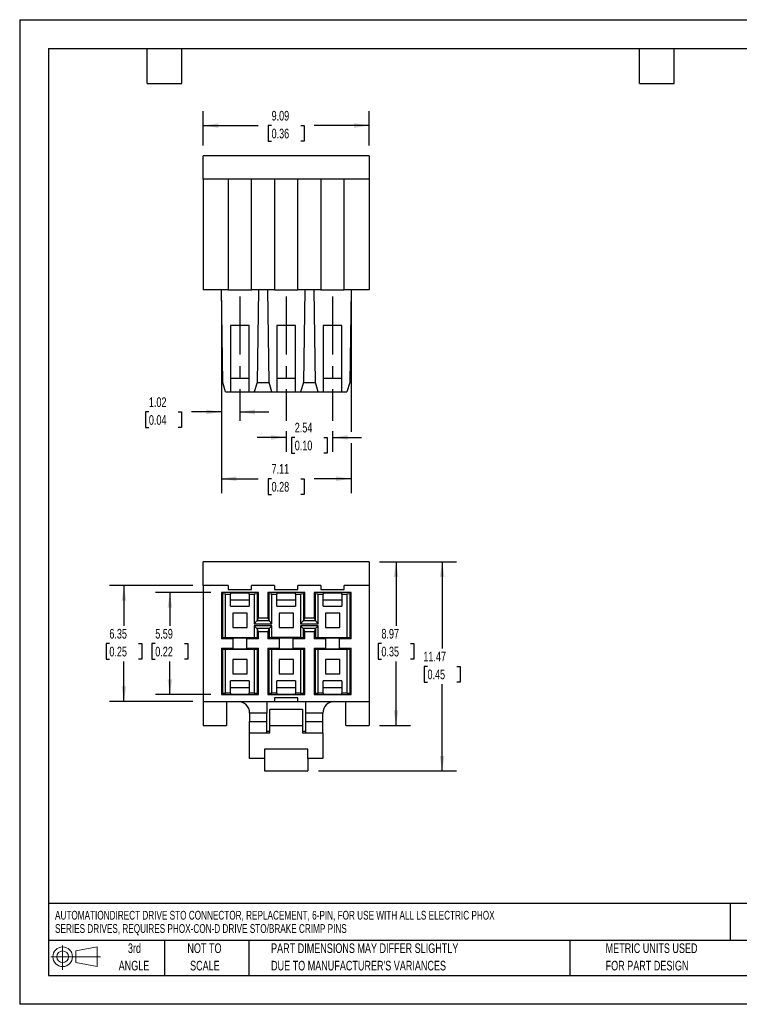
# Model space of a CAD drawing. Header units: millimetres. Extents: x 0 to 69.9, y 0 to 54.
# Tile 1 of 2: x 0 to 39.4, y 0 to 54. Entities that reach past the tile are written whole.
import ezdxf

# ---------------------------------------------------------------- set-up
doc = ezdxf.new("R2010")
doc.units = ezdxf.units.MM
doc.header["$LTSCALE"] = 0.25
doc.linetypes.add('CENTERX2', pattern=[20.32, 12.7, -2.54, 2.54, -2.54])
doc.layers.add('CENTER', color=40, linetype='CENTERX2')
doc.layers.add('SLD-DEFPOINTS', color=7, linetype='Continuous')
doc.layers.add('DIMENSIONS', color=140, linetype='Continuous', lineweight=25)
doc.layers.add('TEXT', color=140, linetype='Continuous', lineweight=25)
doc.styles.add('SLDTEXTSTYLE0', font='TXT', dxfattribs={"width": 0.7})
doc.dimstyles.new('SLDDIMSTYLE0', dxfattribs={"dimtxt": 0.539502, "dimasz": 0.8255, "dimexe": 0, "dimexo": 0.0625, "dimgap": 0.134875, "dimtad": 0, "dimtih": 1, "dimtoh": 1, "dimrnd": 1e-09, "dimzin": 12, "dimdsep": 46, "dimtxsty": 'SLDTEXTSTYLE0', "dimsah": 1, "dimcen": 0.09, "dimadec": 0, "dimazin": 3, "dimtfac": 1, "dimtofl": 0, "dimtmove": 0, "dimatfit": 3, "dimfxl": 0, "dimfrac": 2, "dimtolj": 1, "dimtzin": 12, "dimarcsym": 0})
doc.dimstyles.new('SLDDIMSTYLE1', dxfattribs={"dimtxt": 0.539502, "dimasz": 0.8255, "dimexe": 0, "dimexo": 0.0625, "dimgap": 0.134875, "dimtad": 0, "dimtih": 1, "dimtoh": 1, "dimrnd": 1e-09, "dimzin": 12, "dimdsep": 46, "dimtxsty": 'SLDTEXTSTYLE0', "dimsah": 1, "dimcen": 0.09, "dimadec": 0, "dimazin": 3, "dimtfac": 1, "dimtmove": 0, "dimatfit": 0, "dimfxl": 0, "dimfrac": 2, "dimtolj": 1, "dimtzin": 12, "dimarcsym": 0})

# ---------------------------------------------------------------- blocks, each defined once
blk = doc.blocks.new('Block11')
at = {"color": 7, "linetype": 'Continuous', "lineweight": 18}
for p, q in [((0.647, 1.328), (0.647, 0)), ((1.37, 1.042), (2.544, 1.258)), ((2.544, 1.258), (2.544, 0.183)), ((0, 0.72), (2.718, 0.72)), ((1.37, 0.399), (1.37, 1.042)), ((1.37, 0.399), (2.544, 0.183))]:
    blk.add_line(p, q, dxfattribs=at)
for radius in [0.538, 0.321]:
    blk.add_circle((0.647, 0.72), radius, dxfattribs=at)
blk = doc.blocks.new('Block12')
at = {"layer": 'SLD-DEFPOINTS'}
blk.add_blockref('Block11', (0, 0), dxfattribs=at)
blk = doc.blocks.new('SW_NOTE_0')
at = {"layer": 'TEXT', "color": 0, "linetype": 'CENTERX2', "lineweight": 18, "char_height": 0.47963, "attachment_point": 1, "style": 'SLDTEXTSTYLE0'}
for s, insert in [('AUTOMATIONDIRECT DRIVE STO CONNECTOR, REPLACEMENT, 6-PIN, FOR USE WITH ALL LS ELECTRIC PHOX', (0, 0.618)), ('SERIES DRIVES, REQUIRES PHOX-CON-D DRIVE STO/BRAKE CRIMP PINS', (0, -0.111))]:
    blk.add_mtext(s, dxfattribs=dict(at, insert=insert))
blk = doc.blocks.new('SW_NOTE_0_3')
at = {"layer": 'TEXT', "color": 0, "linetype": 'CENTERX2', "lineweight": 18, "char_height": 0.52917, "attachment_point": 1, "style": 'SLDTEXTSTYLE0'}
for s, insert in [('PART DIMENSIONS MAY DIFFER SLIGHTLY', (0, 0.682)), ("DUE TO MANUFACTURER'S VARIANCES", (0, -0.273))]:
    blk.add_mtext(s, dxfattribs=dict(at, insert=insert))
blk = doc.blocks.new('SW_NOTE_0_4')
at = {"layer": 'TEXT', "color": 0, "linetype": 'CENTERX2', "lineweight": 18, "char_height": 0.5292, "attachment_point": 2, "style": 'SLDTEXTSTYLE0'}
for s, insert in [('NOT TO', (1.315, 0.682)), ('SCALE', (1.339, -0.273))]:
    blk.add_mtext(s, dxfattribs=dict(at, insert=insert))
blk = doc.blocks.new('SW_NOTE_0_5')
at = {"layer": 'TEXT', "color": 0, "linetype": 'CENTERX2', "lineweight": 18, "char_height": 0.5292, "attachment_point": 2, "style": 'SLDTEXTSTYLE0'}
for s, insert in [('3rd', (0.579, 0.682)), ('ANGLE', (0.554, -0.273))]:
    blk.add_mtext(s, dxfattribs=dict(at, insert=insert))
blk = doc.blocks.new('SW_NOTE_0_6')
at = {"layer": 'TEXT', "color": 0, "linetype": 'CENTERX2', "lineweight": 18, "char_height": 0.52917, "attachment_point": 1, "style": 'SLDTEXTSTYLE0'}
for s, insert in [('METRIC UNITS USED', (0, 0.682)), ('FOR PART DESIGN', (0, -0.273))]:
    blk.add_mtext(s, dxfattribs=dict(at, insert=insert))
blk = doc.blocks.new('_D')
at = {"layer": 'DIMENSIONS'}
for p, q in [((19.731, 24.26), (23.95, 24.26)), ((23.156, 24.26), (23.156, 19.504)), ((22.355, 18.526), (22.173, 18.526)), ((22.173, 18.526), (22.173, 17.668)), ((23.958, 18.526), (24.139, 18.526)), ((24.139, 18.526), (24.139, 17.668)), ((22.173, 17.668), (22.355, 17.668)), ((23.156, 12.792), (23.156, 17.547)), ((24.139, 17.668), (23.958, 17.668)), ((16.378, 12.792), (23.95, 12.792))]:
    blk.add_line(p, q, dxfattribs=at)
for points in [[(23.156, 24.26), (23.029, 23.434), (23.283, 23.434)], [(23.156, 12.792), (23.283, 13.617), (23.029, 13.617)]]:
    blk.add_solid(points, dxfattribs=at)
at = {"layer": 'DIMENSIONS', "char_height": 0.5292, "attachment_point": 1, "style": 'SLDTEXTSTYLE0'}
for s, insert in [('11.47', (22.13, 19.329)), ('0.45', (22.355, 18.35))]:
    blk.add_mtext(s, dxfattribs=dict(at, insert=insert))
blk = doc.blocks.new('_D_1')
at = {"layer": 'DIMENSIONS'}
for p, q in [((19.731, 24.26), (21.423, 24.26)), ((20.629, 24.26), (20.629, 20.755)), ((19.828, 19.777), (19.647, 19.777)), ((19.647, 19.777), (19.647, 18.919)), ((21.431, 19.777), (21.612, 19.777)), ((21.612, 19.777), (21.612, 18.919)), ((19.647, 18.919), (19.828, 18.919)), ((21.612, 18.919), (21.431, 18.919)), ((20.629, 15.293), (20.629, 18.798)), ((19.731, 15.293), (21.423, 15.293))]:
    blk.add_line(p, q, dxfattribs=at)
for points in [[(20.629, 24.26), (20.502, 23.434), (20.756, 23.434)], [(20.629, 15.293), (20.756, 16.119), (20.502, 16.119)]]:
    blk.add_solid(points, dxfattribs=at)
at = {"layer": 'DIMENSIONS', "char_height": 0.5292, "attachment_point": 1, "style": 'SLDTEXTSTYLE0'}
for s, insert in [('8.97', (19.828, 20.579)), ('0.35', (19.828, 19.601))]:
    blk.add_mtext(s, dxfattribs=dict(at, insert=insert))
blk = doc.blocks.new('_D_2')
at = {"layer": 'DIMENSIONS'}
for p, q in [((10.479, 22.571), (7.44, 22.571)), ((8.234, 22.571), (8.234, 20.755)), ((7.432, 19.777), (7.251, 19.777)), ((7.251, 19.777), (7.251, 18.919)), ((9.035, 19.777), (9.217, 19.777)), ((9.217, 19.777), (9.217, 18.919)), ((7.251, 18.919), (7.432, 18.919)), ((9.217, 18.919), (9.035, 18.919)), ((8.234, 16.983), (8.234, 18.798)), ((10.479, 16.983), (7.44, 16.983))]:
    blk.add_line(p, q, dxfattribs=at)
for points in [[(8.234, 22.571), (8.107, 21.745), (8.361, 21.745)], [(8.234, 16.983), (8.361, 17.808), (8.107, 17.808)]]:
    blk.add_solid(points, dxfattribs=at)
at = {"layer": 'DIMENSIONS', "char_height": 0.5292, "attachment_point": 1, "style": 'SLDTEXTSTYLE0'}
for s, insert in [('5.59', (7.432, 20.579)), ('0.22', (7.432, 19.601))]:
    blk.add_mtext(s, dxfattribs=dict(at, insert=insert))
blk = doc.blocks.new('_D_3')
at = {"layer": 'DIMENSIONS'}
for p, q in [((9.488, 22.952), (4.923, 22.952)), ((5.717, 22.952), (5.717, 20.755)), ((4.916, 19.777), (4.734, 19.777)), ((4.734, 19.777), (4.734, 18.919)), ((6.519, 19.777), (6.7, 19.777)), ((6.7, 19.777), (6.7, 18.919)), ((4.734, 18.919), (4.916, 18.919)), ((6.7, 18.919), (6.519, 18.919)), ((5.717, 16.602), (5.717, 18.798)), ((9.488, 16.602), (4.923, 16.602))]:
    blk.add_line(p, q, dxfattribs=at)
for points in [[(5.717, 22.952), (5.59, 22.126), (5.844, 22.126)], [(5.717, 16.602), (5.844, 17.427), (5.59, 17.427)]]:
    blk.add_solid(points, dxfattribs=at)
at = {"layer": 'DIMENSIONS', "char_height": 0.5292, "attachment_point": 1, "style": 'SLDTEXTSTYLE0'}
for s, insert in [('6.35', (4.916, 20.579)), ('0.25', (4.916, 19.601))]:
    blk.add_mtext(s, dxfattribs=dict(at, insert=insert))
blk = doc.blocks.new('_D_9')
at = {"layer": 'DIMENSIONS'}
for p, q in [((11.054, 38.594), (11.054, 28.019)), ((18.166, 38.594), (18.166, 31.388)), ((18.166, 30.763), (18.166, 28.019)), ((11.054, 28.812), (13.077, 28.812)), ((13.808, 28.812), (13.627, 28.812)), ((13.627, 28.812), (13.627, 27.955)), ((15.411, 28.812), (15.592, 28.812)), ((15.592, 28.812), (15.592, 27.955)), ((18.166, 28.812), (16.142, 28.812)), ((13.627, 27.955), (13.808, 27.955)), ((15.592, 27.955), (15.411, 27.955))]:
    blk.add_line(p, q, dxfattribs=at)
for points in [[(11.054, 28.812), (11.879, 28.685), (11.879, 28.939)], [(18.166, 28.812), (17.34, 28.939), (17.34, 28.685)]]:
    blk.add_solid(points, dxfattribs=at)
at = {"layer": 'DIMENSIONS', "char_height": 0.5292, "attachment_point": 1, "style": 'SLDTEXTSTYLE0'}
for s, insert in [('7.11', (13.808, 29.615)), ('0.28', (13.808, 28.637))]:
    blk.add_mtext(s, dxfattribs=dict(at, insert=insert))
blk = doc.blocks.new('_D_10')
at = {"layer": 'DIMENSIONS'}
for p, q in [((10.063, 47.085), (10.063, 48.967)), ((19.156, 47.085), (19.156, 48.967)), ((10.063, 48.173), (13.077, 48.173)), ((13.808, 48.173), (13.627, 48.173)), ((13.627, 48.173), (13.627, 47.315)), ((15.411, 48.173), (15.592, 48.173)), ((15.592, 48.173), (15.592, 47.315)), ((19.156, 48.173), (16.142, 48.173)), ((13.627, 47.315), (13.808, 47.315)), ((15.592, 47.315), (15.411, 47.315))]:
    blk.add_line(p, q, dxfattribs=at)
for points in [[(10.063, 48.173), (10.888, 48.046), (10.888, 48.3)], [(19.156, 48.173), (18.331, 48.3), (18.331, 48.046)]]:
    blk.add_solid(points, dxfattribs=at)
at = {"layer": 'DIMENSIONS', "char_height": 0.5292, "attachment_point": 1, "style": 'SLDTEXTSTYLE0'}
for s, insert in [('9.09', (13.808, 48.976)), ('0.36', (13.808, 47.998))]:
    blk.add_mtext(s, dxfattribs=dict(at, insert=insert))
blk = doc.blocks.new('_D_11')
at = {"layer": 'DIMENSIONS'}
for p, q in [((14.61, 31.419), (14.61, 30.282)), ((17.15, 31.419), (17.15, 30.282)), ((14.61, 31.076), (13.022, 31.076)), ((15.078, 31.076), (14.897, 31.076)), ((14.897, 31.076), (14.897, 30.218)), ((16.681, 31.076), (16.862, 31.076)), ((16.862, 31.076), (16.862, 30.218)), ((17.15, 31.076), (18.737, 31.076)), ((14.897, 30.218), (15.078, 30.218)), ((16.862, 30.218), (16.681, 30.218))]:
    blk.add_line(p, q, dxfattribs=at)
for points in [[(14.61, 31.076), (13.784, 31.203), (13.784, 30.949)], [(17.15, 31.076), (17.975, 30.949), (17.975, 31.203)]]:
    blk.add_solid(points, dxfattribs=at)
at = {"layer": 'DIMENSIONS', "char_height": 0.5292, "attachment_point": 1, "style": 'SLDTEXTSTYLE0'}
for s, insert in [('2.54', (15.078, 31.879)), ('0.10', (15.078, 30.9))]:
    blk.add_mtext(s, dxfattribs=dict(at, insert=insert))
blk = doc.blocks.new('_D_12')
at = {"layer": 'DIMENSIONS'}
for p, q in [((11.054, 38.594), (11.054, 31.679)), ((7.082, 32.473), (6.901, 32.473)), ((6.901, 32.473), (6.901, 31.615)), ((8.686, 32.473), (8.867, 32.473)), ((8.867, 32.473), (8.867, 31.615)), ((11.054, 32.473), (9.416, 32.473)), ((12.07, 32.473), (13.657, 32.473)), ((6.901, 31.615), (7.082, 31.615)), ((8.867, 31.615), (8.686, 31.615))]:
    blk.add_line(p, q, dxfattribs=at)
for points in [[(11.054, 32.473), (10.228, 32.6), (10.228, 32.346)], [(12.07, 32.473), (12.895, 32.346), (12.895, 32.6)]]:
    blk.add_solid(points, dxfattribs=at)
at = {"layer": 'DIMENSIONS', "char_height": 0.5292, "attachment_point": 1, "style": 'SLDTEXTSTYLE0'}
for s, insert in [('1.02', (7.082, 33.276)), ('0.04', (7.082, 32.297))]:
    blk.add_mtext(s, dxfattribs=dict(at, insert=insert))

msp = doc.modelspace()

# ---------------------------------------------------------------- linework, layer by layer
at = {"color": 7, "linetype": 'Continuous'}
for p, q in [((0.001, 53.976), (0.001, 0.001)), ((0.001, 53.976), (69.851, 53.976)), ((69.851, 0.001), (0.001, 0.001))]:
    msp.add_line(p, q, dxfattribs=at)
for p, q in [((19.156, 46.51), (10.063, 46.51)), ((10.063, 45.24), (10.063, 46.51)), ((19.156, 46.51), (19.156, 45.24)), ((19.156, 45.24), (10.063, 45.24)), ((10.063, 45.24), (10.063, 39.169)), ((11.435, 45.24), (11.435, 39.169)), ((12.705, 39.169), (12.705, 45.24)), ((13.975, 45.24), (13.975, 39.169)), ((15.245, 39.169), (15.245, 45.24)), ((16.515, 45.24), (16.515, 39.169)), ((17.785, 39.169), (17.785, 45.24)), ((19.156, 45.24), (19.156, 39.169)), ((11.435, 39.169), (10.063, 39.169)), ((11.128, 34.089), (11.054, 39.169)), ((11.435, 39.169), (12.705, 39.169)), ((13.975, 39.169), (12.705, 39.169)), ((13.086, 39.169), (13.011, 34.089)), ((13.668, 34.089), (13.594, 39.169)), ((13.975, 39.169), (15.245, 39.169)), ((16.515, 39.169), (15.245, 39.169)), ((15.626, 39.169), (15.551, 34.089)), ((16.208, 34.089), (16.134, 39.169)), ((16.515, 39.169), (17.785, 39.169)), ((19.156, 39.169), (17.785, 39.169)), ((18.166, 39.169), (18.091, 34.089)), ((12.578, 37.213), (11.562, 37.213)), ((11.562, 37.213), (11.562, 33.581)), ((12.578, 33.581), (12.578, 37.213)), ((15.118, 37.213), (14.102, 37.213)), ((14.102, 37.213), (14.102, 33.581)), ((15.118, 33.581), (15.118, 37.213)), ((17.658, 37.213), (16.642, 37.213)), ((16.642, 37.213), (16.642, 33.581)), ((17.658, 33.581), (17.658, 37.213)), ((11.281, 33.581), (11.128, 34.089)), ((11.562, 34.318), (12.578, 34.318)), ((13.011, 34.089), (12.858, 33.581)), ((13.676, 34.063), (13.003, 34.063)), ((13.821, 33.581), (13.668, 34.089)), ((14.102, 34.318), (15.118, 34.318)), ((15.551, 34.089), (15.398, 33.581)), ((16.216, 34.063), (15.543, 34.063)), ((16.361, 33.581), (16.208, 34.089)), ((16.642, 34.318), (17.658, 34.318)), ((18.091, 34.089), (17.938, 33.581)), ((11.281, 33.581), (11.562, 33.581)), ((11.562, 33.581), (12.578, 33.581)), ((12.578, 33.581), (12.858, 33.581)), ((12.858, 33.581), (13.821, 33.581)), ((13.821, 33.581), (14.102, 33.581)), ((14.102, 33.581), (15.118, 33.581)), ((15.118, 33.581), (15.398, 33.581)), ((15.398, 33.581), (16.361, 33.581)), ((16.361, 33.581), (16.642, 33.581)), ((16.642, 33.581), (17.658, 33.581)), ((17.658, 33.581), (17.938, 33.581)), ((19.156, 24.26), (10.063, 24.26)), ((10.063, 22.952), (10.063, 24.26)), ((19.156, 24.26), (19.156, 22.952)), ((11.435, 22.952), (10.063, 22.952)), ((10.063, 22.952), (10.063, 16.602)), ((11.435, 22.952), (11.435, 22.748)), ((11.435, 22.748), (12.705, 22.748)), ((13.975, 22.952), (12.705, 22.952)), ((12.705, 22.748), (12.705, 22.952)), ((13.975, 22.952), (13.975, 22.748)), ((13.975, 22.748), (15.245, 22.748)), ((15.245, 22.748), (15.245, 22.952)), ((16.515, 22.952), (15.245, 22.952)), ((16.515, 22.952), (16.515, 22.748)), ((16.515, 22.748), (17.785, 22.748)), ((19.156, 22.952), (17.785, 22.952)), ((17.785, 22.748), (17.785, 22.952)), ((19.156, 22.952), (19.156, 16.602)), ((11.128, 22.498), (11.054, 22.571)), ((13.086, 22.571), (11.054, 22.571)), ((11.054, 22.571), (11.054, 20.031)), ((11.128, 20.103), (11.128, 22.498)), ((11.281, 22.491), (11.128, 22.498)), ((11.281, 20.111), (11.281, 22.491)), ((11.281, 22.491), (11.562, 22.491)), ((12.578, 22.543), (11.562, 22.543)), ((11.562, 22.543), (11.562, 22.491)), ((11.562, 21.821), (11.562, 22.491)), ((11.562, 22.182), (12.578, 22.182)), ((12.578, 22.491), (12.578, 22.543)), ((12.578, 22.491), (12.858, 22.491)), ((12.578, 22.491), (12.578, 21.821)), ((13.011, 22.498), (12.858, 22.491)), ((12.858, 22.491), (12.858, 20.865)), ((13.086, 22.571), (13.011, 22.498)), ((13.011, 22.498), (13.011, 21.014)), ((13.086, 21.191), (13.086, 22.571)), ((13.668, 22.498), (13.594, 22.571)), ((15.626, 22.571), (13.594, 22.571)), ((13.594, 22.571), (13.594, 21.191)), ((13.821, 22.491), (13.668, 22.498)), ((13.668, 21.014), (13.668, 22.498)), ((13.821, 20.865), (13.821, 22.491)), ((13.821, 22.491), (14.102, 22.491)), ((15.118, 22.543), (14.102, 22.543)), ((14.102, 22.543), (14.102, 22.491)), ((14.102, 21.821), (14.102, 22.491)), ((14.102, 22.182), (15.118, 22.182)), ((15.118, 22.491), (15.118, 22.543)), ((15.118, 22.491), (15.398, 22.491)), ((15.118, 22.491), (15.118, 21.821)), ((15.551, 22.498), (15.398, 22.491)), ((15.398, 22.491), (15.398, 20.865)), ((15.626, 22.571), (15.551, 22.498)), ((15.551, 22.498), (15.551, 21.014)), ((15.626, 21.191), (15.626, 22.571)), ((16.208, 22.498), (16.134, 22.571)), ((18.166, 22.571), (16.134, 22.571)), ((16.134, 22.571), (16.134, 21.191)), ((16.208, 21.014), (16.208, 22.498)), ((16.361, 22.491), (16.208, 22.498)), ((16.361, 20.865), (16.361, 22.491)), ((16.361, 22.491), (16.642, 22.491)), ((17.658, 22.543), (16.642, 22.543)), ((16.642, 22.543), (16.642, 22.491)), ((16.642, 21.821), (16.642, 22.491)), ((16.642, 22.182), (17.658, 22.182)), ((17.658, 22.491), (17.658, 22.543)), ((17.658, 22.491), (17.938, 22.491)), ((17.658, 22.491), (17.658, 21.821)), ((18.091, 22.498), (17.938, 22.491)), ((17.938, 22.491), (17.938, 20.111)), ((18.166, 22.571), (18.091, 22.498)), ((18.091, 22.498), (18.091, 20.103)), ((18.166, 20.031), (18.166, 22.571)), ((11.562, 21.821), (12.578, 21.821)), ((14.102, 21.821), (15.118, 21.821)), ((16.642, 21.821), (17.658, 21.821)), ((11.676, 21.44), (11.676, 20.653)), ((12.463, 21.44), (11.676, 21.44)), ((12.463, 20.653), (12.463, 21.44)), ((13.011, 21.014), (13.086, 21.191)), ((13.086, 21.191), (13.594, 21.191)), ((13.594, 21.191), (13.668, 21.014)), ((14.216, 21.44), (14.216, 20.653)), ((15.003, 21.44), (14.216, 21.44)), ((15.003, 20.653), (15.003, 21.44)), ((15.551, 21.014), (15.626, 21.191)), ((15.626, 21.191), (16.134, 21.191)), ((16.134, 21.191), (16.208, 21.014)), ((16.756, 21.44), (16.756, 20.653)), ((17.543, 21.44), (16.756, 21.44)), ((17.543, 20.653), (17.543, 21.44)), ((11.676, 20.653), (12.463, 20.653)), ((12.858, 20.865), (13.003, 21.013)), ((12.858, 20.865), (13.821, 20.865)), ((13.821, 20.745), (12.858, 20.745)), ((12.858, 20.745), (12.858, 20.111)), ((13.003, 20.598), (12.858, 20.745)), ((13.003, 21.013), (13.011, 21.014)), ((13.676, 21.013), (13.003, 21.013)), ((13.676, 20.598), (13.003, 20.598)), ((13.011, 20.597), (13.003, 20.598)), ((13.011, 20.597), (13.011, 20.103)), ((13.086, 20.42), (13.011, 20.597)), ((13.668, 20.597), (13.594, 20.42)), ((13.668, 21.014), (13.676, 21.013)), ((13.676, 20.598), (13.668, 20.597)), ((13.668, 20.597), (13.668, 20.103)), ((13.676, 21.013), (13.821, 20.865)), ((13.821, 20.745), (13.676, 20.598)), ((13.821, 20.111), (13.821, 20.745)), ((14.216, 20.653), (15.003, 20.653)), ((15.398, 20.865), (15.543, 21.013)), ((15.398, 20.865), (16.361, 20.865)), ((16.361, 20.745), (15.398, 20.745)), ((15.398, 20.745), (15.398, 20.111)), ((15.543, 20.598), (15.398, 20.745)), ((15.543, 21.013), (15.551, 21.014)), ((16.216, 21.013), (15.543, 21.013)), ((15.551, 20.597), (15.543, 20.598)), ((16.216, 20.598), (15.543, 20.598)), ((15.551, 20.103), (15.551, 20.597)), ((15.626, 20.42), (15.551, 20.597)), ((16.208, 20.597), (16.134, 20.42)), ((16.208, 21.014), (16.216, 21.013)), ((16.216, 20.598), (16.208, 20.597)), ((16.208, 20.597), (16.208, 20.103)), ((16.216, 21.013), (16.361, 20.865)), ((16.361, 20.745), (16.216, 20.598)), ((16.361, 20.111), (16.361, 20.745)), ((16.756, 20.653), (17.543, 20.653)), ((11.054, 20.031), (11.128, 20.103)), ((11.689, 20.031), (11.054, 20.031)), ((11.128, 20.103), (11.281, 20.111)), ((11.281, 20.111), (12.858, 20.111)), ((12.451, 20.067), (11.689, 20.067)), ((11.689, 20.067), (11.689, 19.486)), ((12.451, 19.486), (12.451, 20.067)), ((13.086, 20.031), (12.451, 20.031)), ((12.858, 20.111), (13.011, 20.103)), ((13.011, 20.103), (13.086, 20.031)), ((13.594, 20.42), (13.086, 20.42)), ((13.086, 20.031), (13.086, 20.42)), ((13.594, 20.42), (13.594, 20.031)), ((13.594, 20.031), (13.668, 20.103)), ((14.229, 20.031), (13.594, 20.031)), ((13.668, 20.103), (13.821, 20.111)), ((15.398, 20.111), (13.821, 20.111)), ((14.991, 20.067), (14.229, 20.067)), ((14.229, 20.067), (14.229, 19.486)), ((14.991, 19.486), (14.991, 20.067)), ((15.626, 20.031), (14.991, 20.031)), ((15.398, 20.111), (15.551, 20.103)), ((15.551, 20.103), (15.626, 20.031)), ((16.134, 20.42), (15.626, 20.42)), ((15.626, 20.031), (15.626, 20.42)), ((16.134, 20.42), (16.134, 20.031)), ((16.134, 20.031), (16.208, 20.103)), ((16.769, 20.031), (16.134, 20.031)), ((16.208, 20.103), (16.361, 20.111)), ((16.361, 20.111), (17.938, 20.111)), ((17.531, 20.067), (16.769, 20.067)), ((16.769, 20.067), (16.769, 19.486)), ((17.531, 19.486), (17.531, 20.067)), ((18.166, 20.031), (17.531, 20.031)), ((17.938, 20.111), (18.091, 20.103)), ((18.091, 20.103), (18.166, 20.031)), ((11.128, 19.45), (11.054, 19.523)), ((11.054, 19.523), (11.689, 19.523)), ((11.054, 19.523), (11.054, 16.983)), ((11.281, 19.443), (11.128, 19.45)), ((11.128, 17.055), (11.128, 19.45)), ((12.858, 19.443), (11.281, 19.443)), ((11.281, 17.063), (11.281, 19.443)), ((11.689, 19.486), (12.451, 19.486)), ((12.451, 19.523), (13.086, 19.523)), ((13.011, 19.45), (12.858, 19.443)), ((12.858, 19.443), (12.858, 17.063)), ((13.086, 19.523), (13.011, 19.45)), ((13.011, 19.45), (13.011, 17.055)), ((13.086, 16.983), (13.086, 19.523)), ((13.668, 19.45), (13.594, 19.523)), ((13.594, 19.523), (14.229, 19.523)), ((13.594, 19.523), (13.594, 16.983)), ((13.821, 19.443), (13.668, 19.45)), ((13.668, 17.055), (13.668, 19.45)), ((15.398, 19.443), (13.821, 19.443)), ((13.821, 17.063), (13.821, 19.443)), ((14.229, 19.486), (14.991, 19.486)), ((14.991, 19.523), (15.626, 19.523)), ((15.551, 19.45), (15.398, 19.443)), ((15.398, 19.443), (15.398, 17.063)), ((15.626, 19.523), (15.551, 19.45)), ((15.551, 19.45), (15.551, 17.055)), ((15.626, 16.983), (15.626, 19.523)), ((16.208, 19.45), (16.134, 19.523)), ((16.134, 19.523), (16.769, 19.523)), ((16.134, 19.523), (16.134, 16.983)), ((16.361, 19.443), (16.208, 19.45)), ((16.208, 17.055), (16.208, 19.45)), ((17.938, 19.443), (16.361, 19.443)), ((16.361, 17.063), (16.361, 19.443)), ((16.769, 19.486), (17.531, 19.486)), ((17.531, 19.523), (18.166, 19.523)), ((18.091, 19.45), (17.938, 19.443)), ((17.938, 19.443), (17.938, 17.063)), ((18.166, 19.523), (18.091, 19.45)), ((18.091, 19.45), (18.091, 17.055)), ((18.166, 16.983), (18.166, 19.523)), ((11.676, 18.9), (11.676, 18.113)), ((12.463, 18.9), (11.676, 18.9)), ((12.463, 18.113), (12.463, 18.9)), ((14.216, 18.9), (14.216, 18.113)), ((15.003, 18.9), (14.216, 18.9)), ((15.003, 18.113), (15.003, 18.9)), ((16.756, 18.9), (16.756, 18.113)), ((17.543, 18.9), (16.756, 18.9)), ((17.543, 18.113), (17.543, 18.9)), ((11.676, 18.113), (12.463, 18.113)), ((14.216, 18.113), (15.003, 18.113)), ((16.756, 18.113), (17.543, 18.113)), ((12.578, 17.732), (11.562, 17.732)), ((11.562, 17.063), (11.562, 17.732)), ((11.562, 17.371), (12.578, 17.371)), ((12.578, 17.732), (12.578, 17.063)), ((15.118, 17.732), (14.102, 17.732)), ((14.102, 17.063), (14.102, 17.732)), ((14.102, 17.371), (15.118, 17.371)), ((15.118, 17.732), (15.118, 17.063)), ((17.658, 17.732), (16.642, 17.732)), ((16.642, 17.063), (16.642, 17.732)), ((16.642, 17.371), (17.658, 17.371)), ((17.658, 17.732), (17.658, 17.063)), ((11.054, 16.983), (11.128, 17.055)), ((11.054, 16.983), (13.086, 16.983)), ((11.128, 17.055), (11.281, 17.063)), ((11.562, 17.063), (11.281, 17.063)), ((11.562, 17.063), (11.562, 17.011)), ((11.562, 17.011), (12.578, 17.011)), ((12.858, 17.063), (12.578, 17.063)), ((12.578, 17.011), (12.578, 17.063)), ((12.858, 17.063), (13.011, 17.055)), ((13.011, 17.055), (13.086, 16.983)), ((13.594, 16.983), (13.668, 17.055)), ((13.594, 16.983), (15.626, 16.983)), ((13.668, 17.055), (13.821, 17.063)), ((14.102, 17.063), (13.821, 17.063)), ((15.245, 16.805), (13.975, 16.805)), ((13.975, 16.805), (13.975, 16.602)), ((14.102, 17.063), (14.102, 17.011)), ((14.102, 17.011), (15.118, 17.011)), ((15.398, 17.063), (15.118, 17.063)), ((15.118, 17.011), (15.118, 17.063)), ((15.245, 16.602), (15.245, 16.805)), ((15.398, 17.063), (15.551, 17.055)), ((15.551, 17.055), (15.626, 16.983)), ((16.134, 16.983), (16.208, 17.055)), ((16.134, 16.983), (18.166, 16.983)), ((16.208, 17.055), (16.361, 17.063)), ((16.642, 17.063), (16.361, 17.063)), ((16.642, 17.063), (16.642, 17.011)), ((16.642, 17.011), (17.658, 17.011)), ((17.938, 17.063), (17.658, 17.063)), ((17.658, 17.011), (17.658, 17.063)), ((17.938, 17.063), (18.091, 17.055)), ((18.091, 17.055), (18.166, 16.983)), ((10.063, 16.602), (13.975, 16.602)), ((10.063, 16.602), (10.063, 15.293)), ((11.346, 16.602), (11.346, 15.293)), ((13.555, 16.602), (13.555, 15.967)), ((13.975, 16.602), (15.245, 16.602)), ((15.245, 16.602), (19.156, 16.602)), ((15.664, 16.602), (15.664, 15.967)), ((17.873, 15.293), (17.873, 16.602)), ((19.156, 16.602), (19.156, 15.293)), ((13.555, 15.967), (12.603, 15.967)), ((12.603, 15.967), (12.603, 15.509)), ((13.555, 15.509), (13.555, 15.967)), ((15.499, 16.17), (13.721, 16.17)), ((13.721, 15.281), (13.721, 16.17)), ((15.499, 16.17), (15.499, 15.281)), ((16.616, 15.967), (15.664, 15.967)), ((15.664, 15.967), (15.664, 15.509)), ((16.616, 15.509), (16.616, 15.967)), ((10.063, 15.293), (11.346, 15.293)), ((12.603, 15.509), (13.555, 15.509)), ((12.603, 14.874), (12.603, 15.509)), ((13.555, 14.874), (13.555, 15.509)), ((13.721, 15.281), (15.499, 15.281)), ((13.721, 14.874), (13.721, 15.281)), ((15.499, 15.281), (15.499, 14.874)), ((15.664, 15.509), (16.616, 15.509)), ((15.664, 15.509), (15.664, 14.874)), ((16.616, 14.874), (16.616, 15.509)), ((17.873, 15.293), (19.156, 15.293)), ((12.603, 14.874), (13.721, 14.874)), ((12.603, 13.477), (12.603, 14.874)), ((13.721, 14.951), (13.555, 14.951)), ((15.664, 14.951), (15.499, 14.951)), ((15.499, 14.874), (16.616, 14.874)), ((16.616, 14.874), (16.616, 13.477)), ((15.803, 13.985), (13.416, 13.985)), ((13.416, 13.985), (13.416, 13.477)), ((15.803, 13.477), (15.803, 13.985)), ((13.416, 13.477), (12.603, 13.477)), ((13.416, 13.477), (13.416, 12.792)), ((16.616, 13.477), (15.803, 13.477)), ((15.803, 13.477), (15.803, 12.792)), ((13.416, 12.792), (15.803, 12.792))]:
    msp.add_line(p, q)
for centre, start, end in [((11.968, 15.967), 0, 90), ((17.251, 15.967), 90, 180)]:
    msp.add_arc(centre, 0.635, start, end)
at = {"layer": 'CENTER'}
for p, q in [((12.07, 38.801), (12.07, 31.994)), ((14.61, 38.801), (14.61, 31.994)), ((17.15, 38.801), (17.15, 31.994))]:
    msp.add_line(p, q, dxfattribs=at)
at = {"layer": 'TEXT'}
for p, q in [((1.587, 52.388), (68.262, 52.388)), ((1.587, 52.388), (1.587, 1.587)), ((6.985, 50.483), (6.985, 52.388)), ((8.89, 50.483), (8.89, 52.388)), ((33.972, 50.483), (33.972, 52.388)), ((35.877, 50.483), (35.877, 52.388)), ((6.985, 50.483), (8.89, 50.483)), ((33.972, 50.483), (35.877, 50.483)), ((68.262, 5.532), (1.587, 5.532)), ((38.94, 5.532), (38.94, 3.492)), ((68.262, 3.492), (1.587, 3.492)), ((7.937, 3.492), (7.937, 1.587)), ((12.553, 3.492), (12.553, 1.587)), ((30.162, 3.492), (30.162, 1.587)), ((1.587, 1.587), (68.262, 1.587))]:
    msp.add_line(p, q, dxfattribs=at)

# ---------------------------------------------------------------- block references
at = {"layer": 'SLD-DEFPOINTS'}
msp.add_blockref('Block12', (1.709, 1.888), dxfattribs=at)
at = {"layer": 'TEXT', "linetype": 'CENTERX2', "lineweight": 18}
for name, p in [('SW_NOTE_0', (1.937, 4.506)), ('SW_NOTE_0_5', (5.712, 2.659)), ('SW_NOTE_0_4', (8.814, 2.659)), ('SW_NOTE_0_3', (13.78, 2.659)), ('SW_NOTE_0_6', (32.12, 2.659))]:
    msp.add_blockref(name, p, dxfattribs=at)

# ---------------------------------------------------------------- dimensions: what is measured, and where the dimension line sits
at = {"layer": 'DIMENSIONS'}
for base, p1, p2, dimstyle, picture, middle in [((10.063, 48.173), (19.156, 46.51), (10.063, 46.51), 'SLDDIMSTYLE0', '_D_10', (14.61, 48.173)), ((12.07, 32.473), (11.054, 39.169), (12.07, 31.994), 'SLDDIMSTYLE1', '_D_12', (7.884, 32.473)), ((18.166, 28.812), (11.054, 39.169), (18.166, 39.169), 'SLDDIMSTYLE0', '_D_9', (14.61, 28.812)), ((14.61, 31.076), (17.15, 31.994), (14.61, 31.994), 'SLDDIMSTYLE1', '_D_11', (15.88, 31.076))]:
    dim = msp.add_linear_dim(base=base, p1=p1, p2=p2, dimstyle=dimstyle, dxfattribs=at)
    dim.commit()
    dim.dimension.update_dxf_attribs({"geometry": picture, "text_midpoint": middle, "dimtype": 160})
for base, p1, p2, picture, middle in [((23.156, 12.792), (19.156, 24.26), (15.803, 12.792), '_D', (23.156, 18.526)), ((20.629, 15.293), (19.156, 24.26), (19.156, 15.293), '_D_1', (20.629, 19.777)), ((5.717, 16.602), (10.063, 22.952), (10.063, 16.602), '_D_3', (5.717, 19.777)), ((8.234, 16.983), (11.054, 22.571), (11.054, 16.983), '_D_2', (8.234, 19.777))]:
    dim = msp.add_linear_dim(base=base, p1=p1, p2=p2, angle=90, dimstyle='SLDDIMSTYLE0', dxfattribs=at)
    dim.commit()
    dim.dimension.update_dxf_attribs({"geometry": picture, "text_midpoint": middle, "dimtype": 160})

doc.saveas('drawing.dxf')
